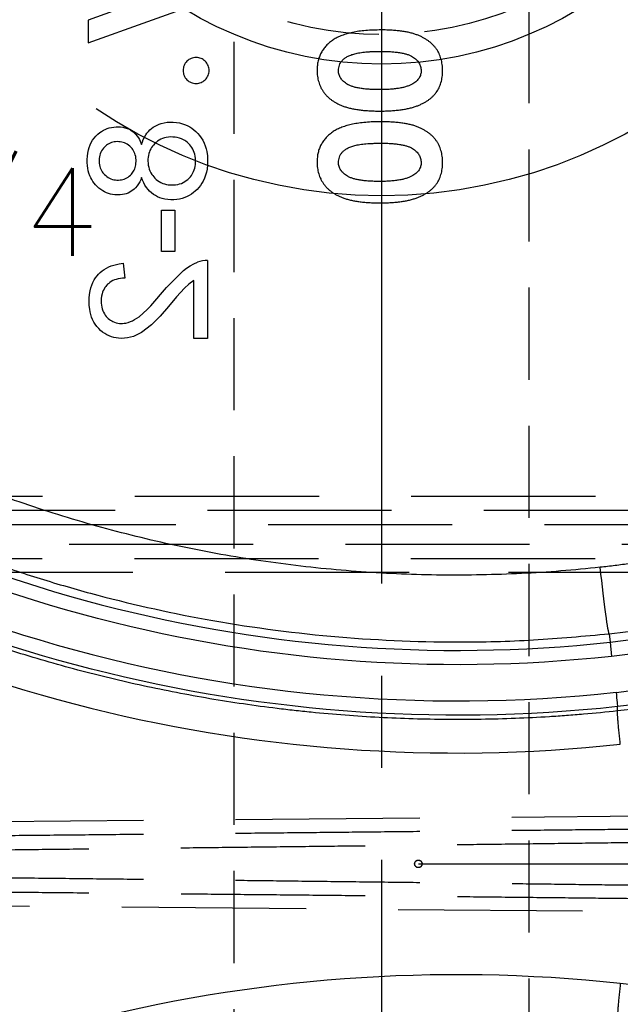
# Model space of a CAD drawing. Extents: x 2651 to 7771, y -1163 to 1075.
# Tile 68 of 256: x 4101 to 4117, y 84 to 111. Entities that reach past the tile are written whole.
import ezdxf

# ---------------------------------------------------------------- set-up
doc = ezdxf.new("R2010")
doc.units = 0
doc.header["$LTSCALE"] = 10
for name, pattern in [('CENTER', [2, 1.25, -0.25, 0.25, -0.25]), ('CNSCEN', [17, 15, -1, 0, -1]), ('CNSHID', [4, 3, -1]), ('DASHED', [0.75, 0.5, -0.25]), ('HIDDEN', [0.375, 0.25, -0.125])]:
    doc.linetypes.add(name, pattern=pattern)
doc.layers.get('0').update_dxf_attribs({"linetype": 'CONTINUOUS'})
doc.layers.get('Defpoints').update_dxf_attribs({"linetype": 'CONTINUOUS'})
for name, color, linetype in [('1', 7, 'CONTINUOUS'), ('CEN', 1, 'CENTER'), ('COOL', 150, 'HIDDEN'), ('DIM', 3, 'CONTINUOUS'), ('LAYER_108', 7, 'CONTINUOUS'), ('PIN', 3, 'CONTINUOUS'), ('WL1-HL', 4, 'CNSHID'), ('WOR1-CL', 1, 'CNSCEN')]:
    doc.layers.add(name, color=color, linetype=linetype)
doc.styles.get("Standard").update_dxf_attribs({"font": 'romans.shx'})
doc.dimstyles.new('MM& INCH5', dxfattribs={"dimtxt": 5, "dimasz": 2.5, "dimexe": 1, "dimexo": 0.5, "dimtad": 0, "dimrnd": 1.38778e-17, "dimzin": 9, "dimdsep": 46, "dimtxsty": 'Standard', "dimblk": 'CLOSED', "dimcen": 0, "dimclrd": 3, "dimclre": 3, "dimclrt": 3, "dimazin": 2, "dimtfac": 0.75, "dimtofl": 0, "dimtmove": 0, "dimatfit": 3, "dimfxl": 0, "dimtolj": 1, "dimarcsym": 0})

# ---------------------------------------------------------------- blocks, each defined once
blk = doc.blocks.new('DSD')
at = {"layer": '1', "color": 7, "linetype": 'Continuous'}
for p, q in [((478.967, 542.722), (476.666, 541.888)), ((476.666, 541.269), (479.905, 542.443)), ((476.666, 541.888), (476.666, 541.269))]:
    blk.add_line(p, q, dxfattribs=at)
at = {"layer": '1', "color": 6, "linetype": 'DASHED'}
for p, q in [((499.898, 528.58), (462.919, 528.58)), ((501.545, 528.191), (468.644, 528.191)), ((468.644, 527.673), (501.545, 527.673)), ((462.919, 527.284), (499.898, 527.284)), ((500.665, 520.364), (462.577, 520.032)), ((462.577, 517.956), (500.665, 517.624))]:
    blk.add_line(p, q, dxfattribs=at)
at = {"layer": '1', "color": 252, "linetype": 'Continuous'}
for p, q in [((490.803, 525.238), (490.828, 525.01)), ((490.828, 525.01), (490.87, 524.624))]:
    blk.add_line(p, q, dxfattribs=at)
at = {"layer": '1', "color": 110, "linetype": 'Continuous'}
for centre, radius, start, end in [((487.959, 551.472), 27.988, 276.2148, 338.982), ((486.693, 563.151), 39.735, 230.6179, 276.2068)]:
    blk.add_arc(centre, radius, start, end, dxfattribs=at)
at = {"layer": '1', "color": 252, "linetype": 'Continuous', "extrusion": (0, 0, -1)}
for centre, radius, start, end in [((-487.959, 551.472), 28.376, 202.1388, 263.7853), ((-486.693, 563.151), 38.753, 263.8121, 306.7396), ((-486.693, 563.151), 40.124, 263.7932, 306.1972), ((-487.959, 551.472), 27.006, 239.4774, 263.8121), ((-486.693, 474.837), 40.124, 53.8028, 96.2068)]:
    blk.add_arc(centre, radius, start, end, dxfattribs=at)
at = {"layer": '1', "color": 252, "linetype": 'Continuous'}
for centre, radius, start, end in [((486.693, 563.151), 38.365, 233.2604, 276.1879), ((487.959, 551.472), 26.617, 276.1879, 300.5226)]:
    blk.add_arc(centre, radius, start, end, dxfattribs=at)
for centre, start_param, end_param in [((486.674, 563.151), 0.952596, 1.678692), ((486.674, 474.837), 4.604494, 5.330589)]:
    blk.add_ellipse(centre, major_axis=(-41.149, 0), ratio=1, start_param=start_param, end_param=end_param, dxfattribs=at)
at = {"layer": '1', "color": 252, "linetype": 'Continuous', "extrusion": (0, 0, -1)}
blk.add_ellipse((490.608, 527.041), major_axis=(-0.196, 1.803), ratio=0.026024, start_param=3.150322, end_param=4.715216, dxfattribs=at)
at = {"layer": '1', "color": 7, "linetype": 'Continuous'}
blk.add_ellipse((487.939, 486.516), major_axis=(-29.401, 0), ratio=1, start_param=4.251891, end_param=4.60449, dxfattribs=at)
for points, knots in [([(484.61, 541.622), (484.539, 541.621), (484.4, 541.62), (484.2, 541.607), (484.015, 541.587), (483.845, 541.558), (483.69, 541.521), (483.552, 541.475), (483.427, 541.422), (483.353, 541.378), (483.317, 541.356)], [0, 0, 0, 0, 0.161071, 0.310789, 0.449904, 0.578376, 0.696617, 0.805987, 0.906562, 1, 1, 1, 1]), ([(486.281, 540.515), (486.28, 540.543), (486.279, 540.6), (486.272, 540.684), (486.258, 540.763), (486.24, 540.839), (486.216, 540.912), (486.187, 540.982), (486.152, 541.047), (486.112, 541.11), (486.067, 541.168), (486.016, 541.223), (485.96, 541.276), (485.897, 541.325), (485.83, 541.37), (485.757, 541.412), (485.679, 541.451), (485.594, 541.487), (485.502, 541.519), (485.402, 541.547), (485.292, 541.57), (485.173, 541.589), (485.046, 541.603), (484.909, 541.614), (484.763, 541.621), (484.662, 541.622), (484.61, 541.622)], [0, 0, 0, 0, 0.038217, 0.074867, 0.110158, 0.144454, 0.17808, 0.211171, 0.243687, 0.275872, 0.308376, 0.341263, 0.37515, 0.409655, 0.445157, 0.482073, 0.520576, 0.560554, 0.603108, 0.648689, 0.697948, 0.750768, 0.807309, 0.867656, 0.931861, 1, 1, 1, 1]), ([(483.317, 541.356), (483.282, 541.331), (483.213, 541.282), (483.123, 541.196), (483.047, 541.103), (482.984, 541.003), (482.935, 540.895), (482.901, 540.78), (482.881, 540.658), (482.878, 540.574), (482.876, 540.531)], [0, 0, 0, 0, 0.132314, 0.2587, 0.380912, 0.500535, 0.620923, 0.742376, 0.868281, 1, 1, 1, 1]), ([(483.458, 540.517), (483.459, 540.543), (483.461, 540.592), (483.481, 540.665), (483.512, 540.733), (483.55, 540.785), (483.585, 540.824), (483.618, 540.851), (483.654, 540.877), (483.695, 540.9), (483.741, 540.922), (483.79, 540.943), (483.845, 540.961), (483.904, 540.978), (483.969, 540.993), (484.041, 541.006), (484.12, 541.017), (484.205, 541.025), (484.298, 541.032), (484.398, 541.037), (484.505, 541.04), (484.579, 541.04), (484.617, 541.041)], [0, 0, 0, 0, 0.053834, 0.105543, 0.158054, 0.211987, 0.240207, 0.269794, 0.301343, 0.334608, 0.370284, 0.408089, 0.448681, 0.492069, 0.538664, 0.590371, 0.646388, 0.707195, 0.772947, 0.843643, 0.919308, 1, 1, 1, 1]), ([(484.617, 541.041), (484.666, 541.04), (484.761, 541.039), (484.897, 541.033), (485.021, 541.021), (485.133, 541.006), (485.233, 540.985), (485.322, 540.961), (485.399, 540.932), (485.465, 540.897), (485.52, 540.86), (485.568, 540.818), (485.609, 540.775), (485.642, 540.729), (485.668, 540.68), (485.686, 540.628), (485.697, 540.573), (485.699, 540.536), (485.7, 540.517)], [0, 0, 0, 0, 0.110734, 0.212341, 0.305502, 0.389835, 0.46669, 0.535262, 0.596763, 0.651066, 0.701036, 0.74786, 0.791833, 0.834284, 0.875334, 0.916035, 0.957652, 1, 1, 1, 1]), ([(479.592, 540.875), (479.569, 540.873), (479.522, 540.871), (479.456, 540.85), (479.395, 540.818), (479.342, 540.773), (479.297, 540.719), (479.264, 540.658), (479.244, 540.591), (479.242, 540.545), (479.241, 540.522)], [0, 0, 0, 0, 0.128226, 0.250531, 0.372639, 0.499833, 0.627179, 0.749842, 0.87294, 1, 1, 1, 1]), ([(479.946, 540.522), (479.945, 540.545), (479.943, 540.591), (479.923, 540.658), (479.889, 540.719), (479.844, 540.773), (479.79, 540.819), (479.729, 540.85), (479.662, 540.871), (479.616, 540.873), (479.592, 540.875)], [0, 0, 0, 0, 0.126678, 0.249735, 0.372031, 0.499739, 0.627447, 0.750221, 0.872159, 1, 1, 1, 1]), ([(479.241, 540.522), (479.242, 540.498), (479.244, 540.452), (479.263, 540.385), (479.297, 540.325), (479.342, 540.271), (479.395, 540.226), (479.456, 540.193), (479.522, 540.172), (479.569, 540.17), (479.592, 540.169)], [0, 0, 0, 0, 0.12712, 0.250277, 0.371969, 0.499375, 0.62663, 0.749351, 0.871713, 1, 1, 1, 1]), ([(479.592, 540.169), (479.616, 540.17), (479.662, 540.172), (479.729, 540.193), (479.79, 540.226), (479.844, 540.271), (479.889, 540.325), (479.923, 540.385), (479.943, 540.452), (479.945, 540.498), (479.946, 540.522)], [0, 0, 0, 0, 0.127902, 0.249898, 0.37328, 0.501049, 0.628817, 0.750146, 0.873261, 1, 1, 1, 1]), ([(482.876, 540.531), (482.877, 540.503), (482.878, 540.448), (482.886, 540.366), (482.9, 540.288), (482.919, 540.212), (482.943, 540.14), (482.973, 540.07), (483.009, 540.003), (483.05, 539.94), (483.096, 539.879), (483.149, 539.822), (483.207, 539.768), (483.271, 539.719), (483.341, 539.673), (483.416, 539.63), (483.497, 539.591), (483.584, 539.555), (483.679, 539.523), (483.782, 539.496), (483.893, 539.473), (484.014, 539.454), (484.143, 539.439), (484.281, 539.429), (484.428, 539.422), (484.528, 539.422), (484.58, 539.421)], [0, 0, 0, 0, 0.036635, 0.072034, 0.106626, 0.140306, 0.173619, 0.206426, 0.239067, 0.271883, 0.30484, 0.338529, 0.372616, 0.407548, 0.443719, 0.481312, 0.520113, 0.560913, 0.604025, 0.650075, 0.699572, 0.752363, 0.808789, 0.868954, 0.932675, 1, 1, 1, 1]), ([(484.58, 540.003), (484.529, 540.003), (484.431, 540.003), (484.29, 540.011), (484.161, 540.021), (484.044, 540.037), (483.94, 540.056), (483.849, 540.081), (483.769, 540.11), (483.701, 540.144), (483.644, 540.181), (483.594, 540.221), (483.552, 540.264), (483.517, 540.309), (483.49, 540.357), (483.471, 540.408), (483.46, 540.462), (483.458, 540.498), (483.458, 540.517)], [0, 0, 0, 0, 0.112115, 0.215802, 0.310203, 0.395993, 0.47341, 0.542778, 0.604548, 0.659357, 0.708764, 0.755356, 0.798687, 0.840017, 0.880203, 0.919733, 0.959049, 1, 1, 1, 1]), ([(484.58, 539.421), (484.632, 539.422), (484.734, 539.422), (484.882, 539.429), (485.021, 539.44), (485.151, 539.454), (485.272, 539.474), (485.385, 539.497), (485.489, 539.524), (485.583, 539.557), (485.671, 539.593), (485.752, 539.632), (485.827, 539.674), (485.896, 539.718), (485.959, 539.767), (486.017, 539.817), (486.067, 539.871), (486.113, 539.928), (486.153, 539.988), (486.188, 540.052), (486.216, 540.12), (486.24, 540.191), (486.258, 540.267), (486.272, 540.346), (486.279, 540.429), (486.28, 540.486), (486.281, 540.515)], [0, 0, 0, 0, 0.068491, 0.133077, 0.193829, 0.251083, 0.304401, 0.354408, 0.401295, 0.444701, 0.485692, 0.524676, 0.562307, 0.597947, 0.632474, 0.665752, 0.697985, 0.729586, 0.760825, 0.792355, 0.824313, 0.857156, 0.890927, 0.92596, 0.962061, 1, 1, 1, 1]), ([(485.7, 540.517), (485.699, 540.499), (485.698, 540.463), (485.687, 540.411), (485.67, 540.362), (485.645, 540.316), (485.613, 540.272), (485.575, 540.232), (485.529, 540.195), (485.495, 540.173), (485.477, 540.162)], [0, 0, 0, 0, 0.124035, 0.242846, 0.360342, 0.479042, 0.599334, 0.725488, 0.858549, 1, 1, 1, 1]), ([(485.477, 540.162), (485.453, 540.149), (485.403, 540.122), (485.318, 540.09), (485.223, 540.063), (485.116, 540.04), (484.998, 540.024), (484.868, 540.011), (484.728, 540.004), (484.631, 540.003), (484.58, 540.003)], [0, 0, 0, 0, 0.088871, 0.186355, 0.294078, 0.412237, 0.541778, 0.682703, 0.835096, 1, 1, 1, 1]), ([(484.61, 539.131), (484.539, 539.13), (484.4, 539.129), (484.2, 539.116), (484.015, 539.096), (483.845, 539.066), (483.69, 539.03), (483.552, 538.984), (483.427, 538.931), (483.353, 538.886), (483.317, 538.865)], [0, 0, 0, 0, 0.161071, 0.310789, 0.449904, 0.578376, 0.696617, 0.805987, 0.906562, 1, 1, 1, 1]), ([(486.281, 538.023), (486.28, 538.052), (486.279, 538.109), (486.272, 538.192), (486.258, 538.272), (486.24, 538.348), (486.216, 538.421), (486.187, 538.491), (486.152, 538.556), (486.112, 538.618), (486.067, 538.677), (486.016, 538.732), (485.96, 538.785), (485.897, 538.833), (485.83, 538.879), (485.757, 538.921), (485.679, 538.96), (485.594, 538.996), (485.502, 539.028), (485.402, 539.056), (485.292, 539.079), (485.173, 539.098), (485.046, 539.112), (484.909, 539.123), (484.763, 539.13), (484.662, 539.13), (484.61, 539.131)], [0, 0, 0, 0, 0.038217, 0.074867, 0.110158, 0.144454, 0.17808, 0.211171, 0.243687, 0.275872, 0.308376, 0.341263, 0.37515, 0.409655, 0.445157, 0.482073, 0.520576, 0.560554, 0.603108, 0.648689, 0.697948, 0.750768, 0.807309, 0.867656, 0.931861, 1, 1, 1, 1]), ([(483.317, 538.865), (483.282, 538.84), (483.213, 538.79), (483.123, 538.704), (483.047, 538.612), (482.984, 538.511), (482.935, 538.404), (482.901, 538.289), (482.881, 538.167), (482.878, 538.083), (482.876, 538.04)], [0, 0, 0, 0, 0.132314, 0.2587, 0.380912, 0.500535, 0.620923, 0.742376, 0.868281, 1, 1, 1, 1]), ([(483.458, 538.026), (483.459, 538.051), (483.461, 538.101), (483.481, 538.174), (483.512, 538.242), (483.55, 538.294), (483.585, 538.333), (483.618, 538.36), (483.654, 538.386), (483.695, 538.409), (483.741, 538.431), (483.79, 538.452), (483.845, 538.47), (483.904, 538.487), (483.969, 538.502), (484.041, 538.515), (484.12, 538.526), (484.205, 538.534), (484.298, 538.541), (484.398, 538.546), (484.505, 538.548), (484.579, 538.549), (484.617, 538.549)], [0, 0, 0, 0, 0.053834, 0.105543, 0.158054, 0.211987, 0.240207, 0.269794, 0.301343, 0.334608, 0.370284, 0.408089, 0.448681, 0.492069, 0.538664, 0.590371, 0.646388, 0.707195, 0.772947, 0.843643, 0.919308, 1, 1, 1, 1]), ([(484.617, 538.549), (484.666, 538.549), (484.761, 538.548), (484.897, 538.542), (485.021, 538.53), (485.133, 538.515), (485.233, 538.494), (485.322, 538.47), (485.399, 538.441), (485.465, 538.406), (485.52, 538.368), (485.568, 538.327), (485.609, 538.284), (485.642, 538.238), (485.668, 538.189), (485.686, 538.137), (485.697, 538.082), (485.699, 538.045), (485.7, 538.026)], [0, 0, 0, 0, 0.110734, 0.212341, 0.305502, 0.389835, 0.46669, 0.535262, 0.596763, 0.651066, 0.701036, 0.74786, 0.791833, 0.834284, 0.875334, 0.916035, 0.957652, 1, 1, 1, 1]), ([(482.876, 538.04), (482.877, 538.012), (482.878, 537.957), (482.886, 537.875), (482.9, 537.797), (482.919, 537.721), (482.943, 537.648), (482.973, 537.579), (483.009, 537.512), (483.05, 537.449), (483.096, 537.388), (483.149, 537.331), (483.207, 537.277), (483.271, 537.228), (483.341, 537.182), (483.416, 537.139), (483.497, 537.1), (483.584, 537.064), (483.679, 537.032), (483.782, 537.005), (483.893, 536.982), (484.014, 536.963), (484.143, 536.948), (484.281, 536.938), (484.428, 536.931), (484.528, 536.931), (484.58, 536.93)], [0, 0, 0, 0, 0.036635, 0.072034, 0.106626, 0.140306, 0.173619, 0.206426, 0.239067, 0.271883, 0.30484, 0.338529, 0.372616, 0.407548, 0.443719, 0.481312, 0.520113, 0.560913, 0.604025, 0.650075, 0.699572, 0.752363, 0.808789, 0.868954, 0.932675, 1, 1, 1, 1]), ([(484.58, 537.511), (484.529, 537.512), (484.431, 537.512), (484.29, 537.52), (484.161, 537.53), (484.044, 537.546), (483.94, 537.565), (483.849, 537.59), (483.769, 537.618), (483.701, 537.652), (483.644, 537.69), (483.594, 537.73), (483.552, 537.773), (483.517, 537.818), (483.49, 537.866), (483.471, 537.917), (483.46, 537.971), (483.458, 538.007), (483.458, 538.026)], [0, 0, 0, 0, 0.112115, 0.215802, 0.310203, 0.395993, 0.47341, 0.542778, 0.604548, 0.659357, 0.708764, 0.755356, 0.798687, 0.840017, 0.880203, 0.919733, 0.959049, 1, 1, 1, 1]), ([(484.58, 536.93), (484.632, 536.931), (484.734, 536.931), (484.882, 536.938), (485.021, 536.949), (485.151, 536.963), (485.272, 536.983), (485.385, 537.006), (485.489, 537.033), (485.583, 537.066), (485.671, 537.102), (485.752, 537.141), (485.827, 537.183), (485.896, 537.227), (485.959, 537.275), (486.017, 537.326), (486.067, 537.38), (486.113, 537.437), (486.153, 537.497), (486.188, 537.561), (486.216, 537.629), (486.24, 537.7), (486.258, 537.776), (486.272, 537.855), (486.279, 537.938), (486.28, 537.994), (486.281, 538.023)], [0, 0, 0, 0, 0.068491, 0.133077, 0.193829, 0.251083, 0.304401, 0.354408, 0.401295, 0.444701, 0.485692, 0.524676, 0.562307, 0.597947, 0.632474, 0.665752, 0.697985, 0.729586, 0.760825, 0.792355, 0.824313, 0.857156, 0.890927, 0.92596, 0.962061, 1, 1, 1, 1]), ([(485.7, 538.026), (485.699, 538.008), (485.698, 537.972), (485.687, 537.92), (485.67, 537.871), (485.645, 537.825), (485.613, 537.781), (485.575, 537.741), (485.529, 537.704), (485.495, 537.682), (485.477, 537.671)], [0, 0, 0, 0, 0.124035, 0.242846, 0.360342, 0.479042, 0.599334, 0.725488, 0.858549, 1, 1, 1, 1]), ([(485.477, 537.671), (485.453, 537.658), (485.403, 537.631), (485.318, 537.599), (485.223, 537.572), (485.116, 537.549), (484.998, 537.533), (484.868, 537.52), (484.728, 537.513), (484.631, 537.512), (484.58, 537.511)], [0, 0, 0, 0, 0.088871, 0.186355, 0.294078, 0.412237, 0.541778, 0.682703, 0.835096, 1, 1, 1, 1]), ([(491.031, 523.143), (490.723, 523.11), (490.262, 523.065), (489.722, 523.022), (489.491, 523.006), (489.337, 522.996), (489.259, 522.991), (488.565, 522.948), (487.331, 522.9), (485.483, 522.913), (484.252, 522.979), (483.33, 523.049), (482.869, 523.09), (482.331, 523.146), (482.101, 523.172), (481.947, 523.19), (481.87, 523.2), (481.18, 523.284), (479.961, 523.463), (478.157, 523.812), (476.376, 524.241), (474.619, 524.75), (472.886, 525.339), (471.176, 526.008), (470.052, 526.508), (469.354, 526.838), (469.215, 526.905), (469.007, 527.006), (468.937, 527.04), (468.799, 527.109), (468.453, 527.281), (468.11, 527.458), (467.292, 527.892), (466.216, 528.495), (464.646, 529.472), (463.628, 530.172), (463.127, 530.534)], [0, 0, 0, 0, 0.03125, 0.046875, 0.054688, 0.054688, 0.0625, 0.0625, 0.125, 0.1875, 0.25, 0.25, 0.28125, 0.296875, 0.304688, 0.304688, 0.3125, 0.3125, 0.375, 0.4375, 0.5, 0.5625, 0.625, 0.6875, 0.75, 0.75, 0.765625, 0.765625, 0.773438, 0.773438, 0.78125, 0.8125, 0.8125, 0.875, 0.9375, 1, 1, 1, 1]), ([(501.742, 526.531), (501.328, 526.302), (500.909, 526.084), (500.378, 525.824), (500.271, 525.773), (500.111, 525.697), (500.057, 525.672), (499.95, 525.622), (499.682, 525.498), (499.413, 525.378), (498.764, 525.1), (497.89, 524.751), (496.56, 524.293), (495.207, 523.902), (494.291, 523.685), (493.715, 523.564), (493.541, 523.528), (493.367, 523.495), (493.251, 523.472), (493.193, 523.462), (492.902, 523.408), (492.67, 523.368), (491.969, 523.257), (491.501, 523.194), (491.031, 523.143)], [0, 0, 0, 0, 0.125, 0.125, 0.15625, 0.15625, 0.171875, 0.171875, 0.1875, 0.25, 0.25, 0.375, 0.5, 0.625, 0.75, 0.75, 0.78125, 0.796875, 0.796875, 0.8125, 0.8125, 0.875, 0.875, 1, 1, 1, 1])]:
    blk.add_open_spline(points, degree=3, knots=knots, dxfattribs=at)
at = {"layer": '1', "color": 252, "linetype": 'Continuous'}
for points, weights, degree in [([(490.56, 527.041), (481.685, 526.077), (473.041, 528.306), (465.739, 533.443)], [1, 0.957116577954, 0.957116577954, 1], 3), ([(499.831, 529.985), (496.958, 528.39), (493.826, 527.396), (490.56, 527.041)], [1, 0.98681524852, 0.98681524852, 1], 3), ([(491.105, 522.242), (491.008, 523.137), (491.031, 523.143)], [1, 0.709642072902, 1], 2), ([(491.105, 515.746), (491.008, 514.851), (491.031, 514.845)], [1, 0.709642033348, 1], 2)]:
    blk.add_rational_spline(points, weights, degree=degree, dxfattribs=at)
for points, knots in [([(464.023, 532.479), (464.378, 532.222), (465.095, 531.703), (466.214, 530.966), (467.376, 530.255), (468.583, 529.575), (469.835, 528.93), (471.131, 528.321), (472.47, 527.753), (473.851, 527.229), (475.274, 526.752), (477.26, 526.172), (481.032, 525.318), (485.084, 524.958), (488.752, 525.048), (490.12, 525.175), (490.803, 525.238)], [0, 0, 0, 0, 0.046368, 0.093547, 0.141537, 0.190338, 0.23995, 0.290372, 0.341606, 0.393651, 0.446506, 0.500173, 0.612317, 0.8549, 0.92745, 1, 1, 1, 1]), ([(490.803, 525.238), (491.196, 525.286), (491.969, 525.38), (493.103, 525.584), (494.191, 525.824), (495.234, 526.101), (496.23, 526.409), (497.179, 526.743), (498.082, 527.099), (498.938, 527.473), (499.748, 527.862), (500.513, 528.258), (501.002, 528.537), (501.241, 528.674)], [0, 0, 0, 0, 0.107215, 0.211168, 0.31186, 0.409292, 0.503461, 0.59437, 0.682018, 0.766405, 0.847531, 0.925396, 1, 1, 1, 1]), ([(490.989, 523.649), (491, 523.548), (491.011, 523.448), (491.026, 523.305), (491.03, 523.265), (491.031, 523.26)], [0, 0, 0, 0, 0.5, 0.5, 1, 1, 1, 1])]:
    blk.add_open_spline(points, degree=3, knots=knots, dxfattribs=at)
at = {"layer": '1', "color": 6, "linetype": 'DASHED'}
for points in [[(462.929, 528.968), (499.908, 528.968)], [(485.379, 526.896), (462.929, 526.896)], [(499.908, 526.896), (488.074, 526.896)]]:
    blk.add_open_spline(points, degree=1, dxfattribs=at)
at = {"layer": '1', "color": 252, "linetype": 'Continuous'}
blk.add_open_spline([(491.031, 523.143), (491.031, 523.183), (491.031, 523.223), (491.031, 523.263)], degree=3, dxfattribs=at)
at = {"layer": '1', "color": 6, "linetype": 'DASHED'}
for points in [[(500.663, 520.032), (489.514, 519.905), (477.159, 519.779), (464.185, 519.659)], [(464.183, 519.273), (477.159, 519.399), (489.514, 519.544), (500.665, 519.7)], [(500.665, 518.288), (489.514, 518.444), (477.159, 518.589), (464.183, 518.715)], [(464.185, 518.328), (477.159, 518.209), (489.514, 518.083), (500.663, 517.956)]]:
    blk.add_rational_spline(points, [1, 0.984198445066, 0.984198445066, 1], degree=3, dxfattribs=at)
at = {"layer": 'CEN'}
blk.add_circle((485.625, 518.994), 0.102, dxfattribs=at)
blk = doc.blocks.new('*D149')
at = {"layer": 'Defpoints', "color": 0}
for p in [(4171.684, 387.642), (3870.047, 12.642), (3896.684, 12.642)]:
    blk.add_point(p, dxfattribs=at)
at = {"layer": 'DIM', "color": 3, "lineweight": -2}
blk.add_line((3896.184, 12.642), (3870.047, 12.642), dxfattribs=at)
at = {"layer": 'DIM', "color": 3, "insert": (3844.303, 12.642), "char_height": 5, "attachment_point": 5}
blk.add_mtext('\\A1;375 [14.764]', dxfattribs=at)
blk = doc.blocks.new('_Closed')
at = {"color": 0, "linetype": 'ByBlock', "lineweight": -2}
for p, q in [((-1, 0.167), (0, 0)), ((-1, 0.167), (-1, -0.167)), ((0, 0), (-1, -0.167)), ((0, 0), (-1, 0))]:
    blk.add_line(p, q, dxfattribs=at)
blk = doc.blocks.new('*D150')
at = {"layer": 'Defpoints', "color": 0}
for p in [(4171.684, 387.642), (3870.047, 55.642), (3896.684, 55.642)]:
    blk.add_point(p, dxfattribs=at)
at = {"layer": 'DIM', "color": 3, "lineweight": -2}
blk.add_line((3896.184, 55.642), (3870.047, 55.642), dxfattribs=at)
at = {"layer": 'DIM', "color": 3, "insert": (3844.303, 55.642), "char_height": 5, "attachment_point": 5}
blk.add_mtext('\\A1;332 [13.071]', dxfattribs=at)
blk = doc.blocks.new('*D151')
at = {"layer": 'Defpoints', "color": 0}
for p in [(4171.684, 387.642), (3870.047, -22.358), (3962.156, -22.358)]:
    blk.add_point(p, dxfattribs=at)
at = {"layer": 'DIM', "color": 3, "lineweight": -2}
blk.add_line((3961.656, -22.358), (3870.047, -22.358), dxfattribs=at)
at = {"layer": 'DIM', "color": 3, "insert": (3844.303, -22.358), "char_height": 5, "attachment_point": 5}
blk.add_mtext('\\A1;410 [16.142]', dxfattribs=at)
blk = doc.blocks.new('*D152')
at = {"layer": 'Defpoints', "color": 0}
for p in [(4171.684, 387.642), (3870.047, -84.358), (3941.504, -84.358)]:
    blk.add_point(p, dxfattribs=at)
at = {"layer": 'DIM', "color": 3, "lineweight": -2}
blk.add_line((3941.004, -84.358), (3870.047, -84.358), dxfattribs=at)
at = {"layer": 'DIM', "color": 3, "insert": (3844.303, -84.358), "char_height": 5, "attachment_point": 5}
blk.add_mtext('\\A1;472 [18.583]', dxfattribs=at)
blk = doc.blocks.new('*D153')
at = {"layer": 'Defpoints', "color": 0}
for p in [(4171.684, 387.642), (3870.047, -57.358), (4069.264, -57.358)]:
    blk.add_point(p, dxfattribs=at)
at = {"layer": 'DIM', "color": 3, "lineweight": -2}
blk.add_line((4068.764, -57.358), (3870.047, -57.358), dxfattribs=at)
at = {"layer": 'DIM', "color": 3, "insert": (3846.684, -57.358), "char_height": 5, "attachment_point": 5}
blk.add_mtext('\\A1;445 [17.52]', dxfattribs=at)
blk = doc.blocks.new('*D154')
at = {"layer": 'Defpoints', "color": 0}
for p in [(4171.684, 387.642), (3870.047, -104.358), (4071.444, -104.358)]:
    blk.add_point(p, dxfattribs=at)
at = {"layer": 'DIM', "color": 3, "lineweight": -2}
blk.add_line((4070.944, -104.358), (3870.047, -104.358), dxfattribs=at)
at = {"layer": 'DIM', "color": 3, "insert": (3846.684, -104.358), "char_height": 5, "attachment_point": 5}
blk.add_mtext('\\A1;492 [19.37]', dxfattribs=at)
blk = doc.blocks.new('*D155')
at = {"layer": 'Defpoints', "color": 0}
for p in [(4171.684, 387.642), (3870.047, -124.358), (4057.484, -124.358)]:
    blk.add_point(p, dxfattribs=at)
at = {"layer": 'DIM', "color": 3, "lineweight": -2}
blk.add_line((4056.984, -124.358), (3870.047, -124.358), dxfattribs=at)
at = {"layer": 'DIM', "color": 3, "insert": (3844.303, -124.358), "char_height": 5, "attachment_point": 5}
blk.add_mtext('\\A1;512 [20.157]', dxfattribs=at)
blk = doc.blocks.new('*D192')
at = {"layer": 'Defpoints', "color": 0}
for p in [(4171.684, 387.642), (3870.047, 32.042), (4076.434, 32.042)]:
    blk.add_point(p, dxfattribs=at)
at = {"layer": 'DIM', "color": 3, "lineweight": -2}
blk.add_line((4075.934, 32.042), (3870.047, 32.042), dxfattribs=at)
at = {"layer": 'DIM', "color": 3, "insert": (3849.065, 32.042), "char_height": 5, "attachment_point": 5}
blk.add_mtext('\\A1;355.6 [14]', dxfattribs=at)
blk = doc.blocks.new('*D194')
at = {"layer": 'Defpoints', "color": 0}
for p in [(4171.684, 387.642), (3974.684, -117.538), (3974.684, -149.953)]:
    blk.add_point(p, dxfattribs=at)
at = {"layer": 'DIM', "color": 3, "lineweight": -2}
blk.add_line((3974.684, -118.038), (3974.684, -149.953), dxfattribs=at)
at = {"layer": 'DIM', "color": 3, "insert": (3974.684, -172.959), "char_height": 5, "attachment_point": 5, "rotation": 90}
blk.add_mtext('\\A1;197 [7.756]', dxfattribs=at)
blk = doc.blocks.new('*D195')
at = {"layer": 'Defpoints', "color": 0}
for p in [(4171.684, 387.642), (4046.684, -137.358), (4046.684, -149.953)]:
    blk.add_point(p, dxfattribs=at)
at = {"layer": 'DIM', "color": 3, "lineweight": -2}
blk.add_line((4046.684, -137.858), (4046.684, -149.953), dxfattribs=at)
at = {"layer": 'DIM', "color": 3, "insert": (4046.684, -172.959), "char_height": 5, "attachment_point": 5, "rotation": 90}
blk.add_mtext('\\A1;125 [4.921]', dxfattribs=at)
blk = doc.blocks.new('*D196')
at = {"layer": 'Defpoints', "color": 0}
for p in [(4171.684, 387.642), (4064.684, -131.558), (4064.684, -149.953)]:
    blk.add_point(p, dxfattribs=at)
at = {"layer": 'DIM', "color": 3, "lineweight": -2}
blk.add_line((4064.684, -132.058), (4064.684, -149.953), dxfattribs=at)
at = {"layer": 'DIM', "color": 3, "insert": (4064.684, -172.959), "char_height": 5, "attachment_point": 5, "rotation": 90}
blk.add_mtext('\\A1;107 [4.213]', dxfattribs=at)
blk = doc.blocks.new('*D197')
at = {"layer": 'Defpoints', "color": 0}
for p in [(4171.684, 387.642), (4086.684, -119.598), (4086.684, -149.953)]:
    blk.add_point(p, dxfattribs=at)
at = {"layer": 'DIM', "color": 3, "lineweight": -2}
blk.add_line((4086.684, -120.098), (4086.684, -149.953), dxfattribs=at)
at = {"layer": 'DIM', "color": 3, "insert": (4086.684, -170.935), "char_height": 5, "attachment_point": 5, "rotation": 90}
blk.add_mtext('\\A1;85 [3.346]', dxfattribs=at)
blk = doc.blocks.new('*D198')
at = {"layer": 'Defpoints', "color": 0}
for p in [(4171.684, 387.642), (4096.684, -84.778), (4096.684, -149.953)]:
    blk.add_point(p, dxfattribs=at)
at = {"layer": 'DIM', "color": 3, "lineweight": -2}
blk.add_line((4096.684, -85.278), (4096.684, -149.953), dxfattribs=at)
at = {"layer": 'DIM', "color": 3, "insert": (4096.684, -170.935), "char_height": 5, "attachment_point": 5, "rotation": 90}
blk.add_mtext('\\A1;75 [2.953]', dxfattribs=at)
blk = doc.blocks.new('*D279')
at = {"layer": 'Defpoints', "color": 0}
for p in [(4171.684, 387.642), (3870.047, -67.358), (3896.684, -67.358)]:
    blk.add_point(p, dxfattribs=at)
at = {"layer": 'DIM', "color": 3, "lineweight": -2}
blk.add_line((3896.184, -67.358), (3870.047, -67.358), dxfattribs=at)
at = {"layer": 'DIM', "color": 3, "insert": (3844.303, -67.358), "char_height": 5, "attachment_point": 5}
blk.add_mtext('\\A1;455 [17.913]', dxfattribs=at)
blk = doc.blocks.new('117')
at = {"layer": 'WL1-HL'}
for radius in [13.87, 10.3]:
    blk.add_circle((254.95, 1693.104), radius, dxfattribs=at)
at = {"layer": 'WOR1-CL'}
blk.add_line((254.95, 1707.474), (254.95, 1678.734), dxfattribs=at)
blk = doc.blocks.new('A$C257357D5')
at = {"layer": 'COOL', "color": 1, "linetype": 'CENTER'}
blk.add_line((-61, 60.106), (-61, -35), dxfattribs=at)
at = {"layer": 'COOL'}
blk.add_lwpolyline([(-57, 49.388), (-57, -32.691), (-61, -35), (-65, -32.691), (-65, 49.388)], dxfattribs=at)
blk.add_circle((-61, 32), 9.5, dxfattribs=at)
blk.add_blockref('117', (-315.95, -1661.104), dxfattribs=at)

msp = doc.modelspace()

# ---------------------------------------------------------------- linework, layer by layer
at = {"layer": '1', "color": 1, "linetype": 'CENTER'}
msp.add_line((4111.684, 87.642), (4198.286, 87.642), dxfattribs=at)
at = {"layer": 'CEN'}
msp.add_circle((4111.684, 87.642), 0.1, dxfattribs=at)
at = {"layer": 'LAYER_108', "color": 0, "linetype": 'Continuous'}
for p, q in [((4104.716, 104.254), (4104.716, 105.382)), ((4104.716, 105.382), (4105.077, 105.382)), ((4105.077, 105.382), (4105.077, 104.254)), ((4105.077, 104.254), (4104.716, 104.254)), ((4103.677, 103.939), (4103.718, 103.535)), ((4105.964, 104.013), (4105.964, 101.898)), ((4105.587, 101.898), (4105.587, 103.467)), ((4105.964, 101.898), (4105.587, 101.898))]:
    msp.add_line(p, q, dxfattribs=at)
for points in [[(4104.174, 107.161, 0), (4104.194, 107.23, 0), (4104.219, 107.296, 0), (4104.25, 107.361, 0), (4104.286, 107.423, 0), (4104.319, 107.47, 0), (4104.356, 107.514, 0), (4104.396, 107.556, 0), (4104.439, 107.594, 0), (4104.485, 107.629, 0), (4104.537, 107.662, 0), (4104.592, 107.69, 0), (4104.649, 107.714, 0), (4104.708, 107.733, 0), (4104.787, 107.752, 0), (4104.869, 107.764, 0), (4104.951, 107.77, 0), (4105.033, 107.769, 0), (4105.118, 107.762, 0), (4105.202, 107.748, 0), (4105.284, 107.727, 0), (4105.365, 107.699, 0), (4105.425, 107.671, 0), (4105.483, 107.639, 0), (4105.539, 107.603, 0), (4105.592, 107.563, 0), (4105.643, 107.519, 0), (4105.698, 107.464, 0), (4105.748, 107.405, 0), (4105.794, 107.342, 0), (4105.834, 107.275, 0), (4105.87, 107.202, 0), (4105.9, 107.126, 0), (4105.924, 107.047, 0), (4105.942, 106.968, 0), (4105.958, 106.851, 0), (4105.965, 106.732, 0), (4105.961, 106.614, 0), (4105.948, 106.496, 0), (4105.931, 106.412, 0), (4105.908, 106.328, 0), (4105.878, 106.247, 0), (4105.841, 106.169, 0), (4105.807, 106.109, 0), (4105.768, 106.051, 0), (4105.725, 105.996, 0), (4105.678, 105.945, 0), (4105.628, 105.897, 0), (4105.578, 105.855, 0), (4105.524, 105.816, 0), (4105.468, 105.781, 0), (4105.41, 105.751, 0), (4105.35, 105.725, 0), (4105.277, 105.7, 0), (4105.202, 105.682, 0), (4105.126, 105.669, 0), (4105.049, 105.663, 0), (4104.969, 105.662, 0), (4104.888, 105.667, 0), (4104.808, 105.678, 0), (4104.73, 105.696, 0), (4104.668, 105.717, 0), (4104.607, 105.743, 0), (4104.548, 105.774, 0), (4104.493, 105.809, 0), (4104.441, 105.849, 0), (4104.392, 105.894, 0), (4104.347, 105.943, 0), (4104.306, 105.995, 0), (4104.265, 106.058, 0), (4104.23, 106.124, 0), (4104.199, 106.193, 0), (4104.174, 106.264, 0)], [(4104.174, 106.264, 0), (4104.149, 106.204, 0), (4104.121, 106.146, 0), (4104.089, 106.09, 0), (4104.052, 106.038, 0), (4104.011, 105.989, 0), (4103.975, 105.953, 0), (4103.936, 105.92, 0), (4103.894, 105.891, 0), (4103.85, 105.866, 0), (4103.805, 105.844, 0), (4103.757, 105.826, 0), (4103.708, 105.812, 0), (4103.659, 105.802, 0), (4103.589, 105.794, 0), (4103.519, 105.792, 0), (4103.45, 105.796, 0), (4103.38, 105.805, 0), (4103.326, 105.817, 0), (4103.272, 105.833, 0), (4103.219, 105.852, 0), (4103.168, 105.876, 0), (4103.119, 105.903, 0), (4103.065, 105.938, 0), (4103.014, 105.978, 0), (4102.966, 106.021, 0), (4102.921, 106.067, 0), (4102.884, 106.112, 0), (4102.85, 106.16, 0), (4102.819, 106.209, 0), (4102.791, 106.261, 0), (4102.768, 106.314, 0), (4102.745, 106.38, 0), (4102.726, 106.447, 0), (4102.712, 106.516, 0), (4102.703, 106.585, 0), (4102.697, 106.672, 0), (4102.696, 106.758, 0), (4102.701, 106.845, 0), (4102.713, 106.931, 0), (4102.731, 107.016, 0), (4102.751, 107.084, 0), (4102.777, 107.151, 0), (4102.808, 107.216, 0), (4102.845, 107.278, 0), (4102.887, 107.336, 0), (4102.934, 107.39, 0), (4102.986, 107.441, 0), (4103.041, 107.486, 0), (4103.088, 107.519, 0), (4103.137, 107.547, 0), (4103.188, 107.573, 0), (4103.24, 107.594, 0), (4103.294, 107.611, 0), (4103.356, 107.626, 0), (4103.419, 107.635, 0), (4103.483, 107.64, 0), (4103.546, 107.64, 0), (4103.605, 107.637, 0), (4103.663, 107.629, 0), (4103.721, 107.616, 0), (4103.777, 107.598, 0), (4103.814, 107.583, 0), (4103.85, 107.565, 0), (4103.885, 107.545, 0), (4103.918, 107.523, 0)], [(4103.918, 107.523, 0), (4103.944, 107.503, 0), (4103.969, 107.482, 0), (4103.993, 107.46, 0), (4104.016, 107.436, 0), (4104.053, 107.39, 0), (4104.087, 107.342, 0), (4104.112, 107.299, 0), (4104.135, 107.254, 0), (4104.155, 107.208, 0), (4104.174, 107.161, 0)], [(4103.879, 107.093, 0), (4103.85, 107.121, 0), (4103.818, 107.146, 0), (4103.784, 107.168, 0), (4103.749, 107.188, 0), (4103.712, 107.204, 0), (4103.674, 107.217, 0), (4103.635, 107.227, 0), (4103.595, 107.234, 0), (4103.553, 107.238, 0), (4103.511, 107.24, 0), (4103.468, 107.238, 0), (4103.426, 107.233, 0), (4103.389, 107.225, 0), (4103.352, 107.214, 0), (4103.317, 107.2, 0), (4103.283, 107.183, 0), (4103.251, 107.164, 0), (4103.22, 107.142, 0), (4103.191, 107.117, 0), (4103.164, 107.091, 0), (4103.135, 107.059, 0), (4103.109, 107.024, 0), (4103.086, 106.988, 0), (4103.067, 106.95, 0), (4103.051, 106.91, 0), (4103.038, 106.87, 0), (4103.029, 106.828, 0), (4103.023, 106.786, 0), (4103.02, 106.742, 0), (4103.02, 106.698, 0), (4103.023, 106.654, 0), (4103.029, 106.61, 0), (4103.038, 106.569, 0), (4103.05, 106.529, 0), (4103.066, 106.49, 0), (4103.085, 106.453, 0), (4103.103, 106.424, 0), (4103.122, 106.397, 0), (4103.144, 106.37, 0), (4103.167, 106.346, 0)], [(4105.311, 107.286, 0), (4105.256, 107.312, 0), (4105.2, 107.332, 0), (4105.141, 107.348, 0), (4105.082, 107.359, 0), (4105.022, 107.365, 0), (4104.962, 107.366, 0), (4104.902, 107.361, 0), (4104.843, 107.352, 0), (4104.793, 107.34, 0), (4104.744, 107.324, 0), (4104.696, 107.304, 0), (4104.651, 107.28, 0), (4104.608, 107.252, 0), (4104.567, 107.22, 0), (4104.529, 107.186, 0), (4104.494, 107.148, 0), (4104.467, 107.115, 0), (4104.442, 107.079, 0), (4104.42, 107.042, 0), (4104.4, 107.003, 0), (4104.384, 106.963, 0), (4104.369, 106.916, 0), (4104.357, 106.867, 0), (4104.35, 106.818, 0), (4104.345, 106.768, 0), (4104.344, 106.712, 0), (4104.347, 106.656, 0), (4104.354, 106.6, 0), (4104.365, 106.545, 0), (4104.38, 106.494, 0), (4104.399, 106.445, 0), (4104.422, 106.397, 0), (4104.449, 106.352, 0), (4104.474, 106.317, 0), (4104.501, 106.283, 0), (4104.53, 106.252, 0)], [(4104.53, 106.252, 0), (4104.568, 106.216, 0), (4104.608, 106.183, 0), (4104.652, 106.154, 0), (4104.697, 106.129, 0), (4104.745, 106.108, 0), (4104.794, 106.091, 0), (4104.845, 106.078, 0), (4104.896, 106.069, 0), (4104.961, 106.063, 0), (4105.027, 106.063, 0), (4105.092, 106.068, 0), (4105.156, 106.079, 0), (4105.205, 106.091, 0), (4105.253, 106.108, 0), (4105.3, 106.129, 0), (4105.344, 106.154, 0), (4105.386, 106.182, 0), (4105.426, 106.214, 0), (4105.463, 106.249, 0), (4105.497, 106.286, 0), (4105.523, 106.32, 0), (4105.546, 106.355, 0), (4105.567, 106.392, 0), (4105.586, 106.43, 0), (4105.602, 106.47, 0), (4105.616, 106.518, 0), (4105.628, 106.567, 0), (4105.635, 106.617, 0), (4105.64, 106.667, 0), (4105.64, 106.725, 0), (4105.637, 106.783, 0), (4105.629, 106.841, 0), (4105.616, 106.898, 0), (4105.602, 106.945, 0), (4105.584, 106.991, 0), (4105.562, 107.036, 0), (4105.537, 107.08, 0), (4105.509, 107.121, 0), (4105.479, 107.157, 0), (4105.446, 107.191, 0), (4105.411, 107.222, 0), (4105.372, 107.25, 0), (4105.342, 107.269, 0), (4105.311, 107.286, 0)], [(4103.167, 106.346, 0), (4103.198, 106.317, 0), (4103.231, 106.291, 0), (4103.266, 106.267, 0), (4103.302, 106.247, 0), (4103.341, 106.23, 0), (4103.381, 106.216, 0), (4103.422, 106.206, 0), (4103.464, 106.2, 0), (4103.505, 106.196, 0), (4103.546, 106.196, 0), (4103.587, 106.199, 0), (4103.628, 106.205, 0), (4103.666, 106.213, 0), (4103.703, 106.225, 0), (4103.74, 106.24, 0), (4103.774, 106.258, 0), (4103.807, 106.279, 0), (4103.838, 106.302, 0), (4103.868, 106.328, 0), (4103.895, 106.356, 0), (4103.917, 106.382, 0), (4103.937, 106.409, 0), (4103.955, 106.438, 0), (4103.971, 106.468, 0), (4103.985, 106.5, 0), (4103.998, 106.537, 0), (4104.008, 106.575, 0), (4104.016, 106.614, 0), (4104.021, 106.654, 0), (4104.023, 106.699, 0), (4104.023, 106.744, 0), (4104.019, 106.789, 0), (4104.013, 106.834, 0), (4104.003, 106.877, 0), (4103.99, 106.916, 0), (4103.975, 106.954, 0), (4103.957, 106.991, 0), (4103.935, 107.025, 0), (4103.918, 107.049, 0), (4103.899, 107.072, 0), (4103.879, 107.093, 0)], [(4105.587, 103.467, 0), (4105.457, 103.374, 0), (4105.339, 103.266, 0), (4105.228, 103.148, 0), (4105.123, 103.026, 0), (4104.904, 102.765, 0), (4104.68, 102.506, 0), (4104.441, 102.266, 0), (4104.172, 102.063, 0), (4104.101, 102.021, 0), (4104.027, 101.985, 0), (4103.951, 101.955, 0), (4103.872, 101.931, 0), (4103.791, 101.915, 0), (4103.709, 101.905, 0), (4103.626, 101.902, 0), (4103.544, 101.907, 0), (4103.479, 101.915, 0), (4103.416, 101.928, 0), (4103.353, 101.947, 0), (4103.292, 101.969, 0), (4103.234, 101.997, 0), (4103.172, 102.033, 0), (4103.114, 102.073, 0), (4103.06, 102.119, 0), (4103.009, 102.168, 0), (4102.96, 102.223, 0), (4102.917, 102.283, 0), (4102.878, 102.345, 0), (4102.845, 102.411, 0), (4102.818, 102.478, 0), (4102.796, 102.548, 0), (4102.779, 102.618, 0), (4102.766, 102.69, 0), (4102.754, 102.79, 0), (4102.75, 102.891, 0), (4102.753, 102.992, 0), (4102.762, 103.093, 0), (4102.779, 103.192, 0), (4102.798, 103.27, 0), (4102.823, 103.346, 0), (4102.853, 103.42, 0), (4102.89, 103.491, 0), (4102.924, 103.545, 0), (4102.963, 103.597, 0), (4103.005, 103.646, 0), (4103.051, 103.691, 0), (4103.1, 103.733, 0), (4103.157, 103.774, 0), (4103.218, 103.81, 0), (4103.281, 103.841, 0), (4103.347, 103.868, 0), (4103.454, 103.901, 0), (4103.565, 103.924, 0), (4103.677, 103.939, 0)], [(4103.718, 103.535, 0), (4103.658, 103.533, 0), (4103.599, 103.527, 0), (4103.54, 103.517, 0), (4103.482, 103.502, 0), (4103.437, 103.486, 0), (4103.393, 103.467, 0), (4103.351, 103.444, 0), (4103.311, 103.418, 0), (4103.28, 103.394, 0), (4103.252, 103.368, 0), (4103.225, 103.34, 0), (4103.2, 103.31, 0), (4103.178, 103.279, 0), (4103.154, 103.24, 0), (4103.133, 103.198, 0), (4103.115, 103.155, 0), (4103.102, 103.111, 0), (4103.088, 103.049, 0), (4103.079, 102.986, 0), (4103.076, 102.922, 0), (4103.077, 102.859, 0), (4103.082, 102.805, 0), (4103.092, 102.751, 0), (4103.105, 102.699, 0), (4103.123, 102.648, 0), (4103.141, 102.608, 0), (4103.162, 102.57, 0), (4103.186, 102.533, 0), (4103.213, 102.499, 0), (4103.243, 102.466, 0), (4103.27, 102.44, 0), (4103.299, 102.416, 0), (4103.329, 102.394, 0), (4103.361, 102.374, 0), (4103.395, 102.357, 0), (4103.437, 102.339, 0), (4103.48, 102.325, 0), (4103.525, 102.315, 0), (4103.57, 102.309, 0), (4103.614, 102.306, 0), (4103.658, 102.307, 0), (4103.702, 102.31, 0), (4103.746, 102.318, 0), (4103.808, 102.334, 0), (4103.869, 102.355, 0), (4103.928, 102.381, 0), (4103.984, 102.411, 0), (4104.105, 102.49, 0), (4104.217, 102.582, 0), (4104.323, 102.681, 0), (4104.424, 102.785, 0), (4104.85, 103.28, 0), (4105.306, 103.742, 0), (4105.396, 103.809, 0), (4105.49, 103.87, 0), (4105.589, 103.923, 0), (4105.691, 103.967, 0)]]:
    msp.add_polyline3d(points, dxfattribs=at)
msp.add_arc((4105.939, 103.309), 0.704, 87.9845, 110.6318, dxfattribs=at)

# ---------------------------------------------------------------- block references
at = {"layer": 'DIM'}
for name, p in [('DSD', (3626.059, -431.352)), ('A$C257357D5', (4171.684, 87.642))]:
    msp.add_blockref(name, p, dxfattribs=at)

# ---------------------------------------------------------------- texts
at = {"layer": 'PIN', "color": 4}
msp.add_text('1/4', height=2.3813, dxfattribs=at).set_placement((4096.684, 104.142))

# ---------------------------------------------------------------- dimensions: what is measured, and where the dimension line sits
at = {"layer": 'DIM'}
for feature_location, offset, dtype, picture, middle in [((3962.156, -22.358), (-92.109, 0), 0, '*D151', (3844.303, -22.358)), ((3941.504, -84.358), (-71.457, 0), 0, '*D152', (3844.303, -84.358)), ((3896.684, -67.358), (-26.637, 0), 0, '*D279', (3844.303, -67.358)), ((4057.484, -124.358), (-187.437, 0), 0, '*D155', (3844.303, -124.358)), ((3896.684, 12.642), (-26.637, 0), 0, '*D149', (3844.303, 12.642)), ((3896.684, 55.642), (-26.637, 0), 0, '*D150', (3844.303, 55.642)), ((4069.264, -57.358), (-199.217, 0), 0, '*D153', (3846.684, -57.358)), ((4071.444, -104.358), (-201.397, 0), 0, '*D154', (3846.684, -104.358)), ((4076.434, 32.042), (-206.387, 0), 0, '*D192', (3849.065, 32.042)), ((3974.684, -117.538), (0, -32.415), 1, '*D194', (3974.684, -172.959)), ((4046.684, -137.358), (0, -12.595), 1, '*D195', (4046.684, -172.959)), ((4064.684, -131.558), (0, -18.395), 1, '*D196', (4064.684, -172.959)), ((4086.684, -119.598), (0, -30.355), 1, '*D197', (4086.684, -170.935)), ((4096.684, -84.778), (0, -65.175), 1, '*D198', (4096.684, -170.935))]:
    dim = msp.add_ordinate_dim(feature_location=feature_location, offset=offset, dtype=dtype, origin=(4171.684, 387.642), dimstyle='MM& INCH5', dxfattribs=at)
    dim.commit()
    dim.dimension.update_dxf_attribs({"geometry": picture, "text_midpoint": middle})

doc.saveas('drawing.dxf')
